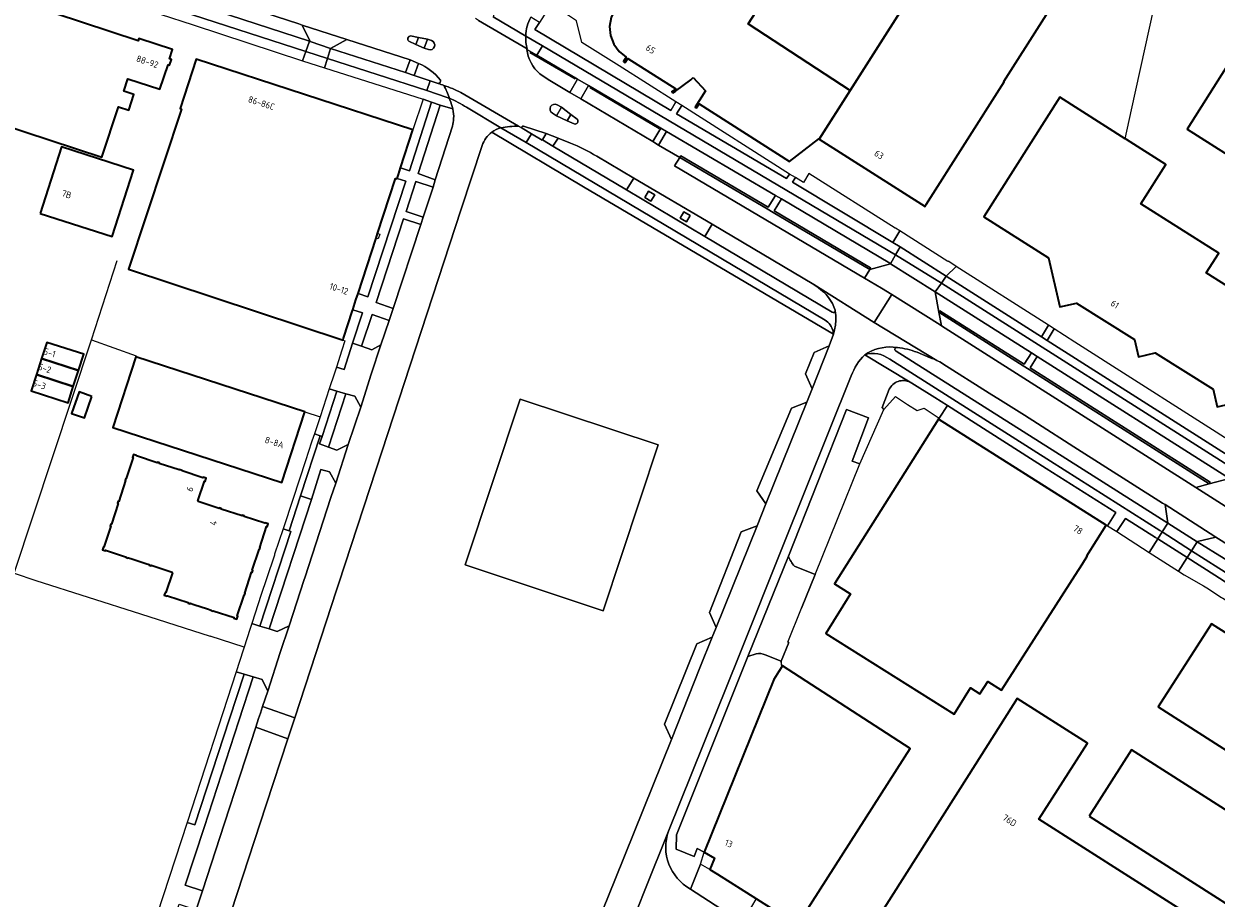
# Model space of a CAD drawing. Extents: x 150256 to 156914, y 461459 to 469481.
# Tile 122 of 256: x 153456 to 153701, y 464185 to 464365. Entities that reach past the tile are written whole.
import ezdxf
from ezdxf.enums import TextEntityAlignment as Align

# ---------------------------------------------------------------- set-up
doc = ezdxf.new("R2010")
doc.units = 0
doc.header["$LTSCALE"] = 0.75
for name, color, linetype, lineweight in [('B-RO-GR-BEPLANTING_CULTUUR_BODEMBEDEKKER-GV', 251, 'CONTINUOUS', 18), ('B-RO-GR-BEPLANTING_CULTUUR_HEESTERS-GV', 251, 'CONTINUOUS', 18), ('B-RO-GR-GROENVOORZIENING-GV', 251, 'CONTINUOUS', 18), ('B-RO-IE-TERREINAFSCHEIDING_KUNSTMATIG_HEKWERK-G', 251, 'IE-TERREINAFSCHEIDING-KUNSTMATIG', 18), ('B-RO-OG-BEBOUWING-GV', 6, 'CONTINUOUS', 35), ('B-RO-OG-BEBOUWING-T18', 1, 'CONTINUOUS', 18), ('B-RO-OG-TERREIN_CULTUURSCHEIDING-GV', 251, 'CONTINUOUS', 18), ('B-RO-VH-VERHARDING_ASFALT-GV', 251, 'CONTINUOUS', 18), ('B-RO-VH-VERHARDING_BEDRIJFSVLOERPLAAT-GV', 251, 'CONTINUOUS', 18), ('B-RO-VH-VERHARDING_BETONSTRAATSTEEN-GV', 251, 'CONTINUOUS', 18), ('B-RO-VH-VERHARDING_STRAATBAKSTEEN-GV', 251, 'CONTINUOUS', 18), ('B-RO-VH-VERHARDING_TEGEL-GV', 251, 'CONTINUOUS', 18)]:
    doc.layers.add(name, color=color, linetype=linetype, lineweight=lineweight)
doc.styles.add('NLCS-ISO-M200-T18', font='NLCS-ISO.ttf', dxfattribs={"height": 360})
doc.linetypes.add('IE-TERREINAFSCHEIDING-KUNSTMATIG', pattern='A,4,[82,NLCS.SHX,S=0.75,R=90,X=0,Y=0],4,-2', length=10)

msp = doc.modelspace()

# ---------------------------------------------------------------- linework, layer by layer
at = {"layer": 'B-RO-GR-BEPLANTING_CULTUUR_BODEMBEDEKKER-GV'}
for points in [[(153572.521, 464382.092), (153561.858, 464365.162), (153560.897, 464363.711), (153588.872, 464347.074), (153589.94, 464348.863), (153578.254, 464356.237), (153570.567, 464361.095), (153569.485, 464365.493), (153566.543, 464367.429), (153575.765, 464381.897)], [(153633.898, 464289.594), (153632.427, 464285.836), (153632.743, 464285.468), (153635.153, 464288.086), (153637.673, 464286.476), (153639.612, 464285.236), (153641.046, 464285.707), (153644.193, 464283.651), (153645.855, 464286.275), (153643.272, 464287.919), (153638.53, 464290.831), (153638.163, 464291.053)], [(153604.653, 464181.531), (153606.464, 464184.514), (153606.513, 464184.595), (153598.475, 464189.693), (153596.956, 464190.656), (153594.99, 464191.765), (153592.915, 464186.624)], [(153592.915, 464186.624), (153599.188, 464182.529), (153601.872, 464180.918)]]:
    msp.add_lwpolyline(points, dxfattribs=at)
for points in [[(153535.742, 464343.073), (153533.207, 464335.26), (153535.041, 464334.596), (153539.615, 464348.793), (153537.866, 464349.382)], [(153590.088, 464346.358), (153612.729, 464333.02), (153613.334, 464333.963), (153591.139, 464348.088)], [(153635.131, 464322.78), (153617.344, 464334.072), (153616.21, 464332.232), (153614.598, 464333.255), (153613.953, 464332.29), (153634.625, 464319.855), (153636.068, 464322.25), (153635.162, 464322.828)], [(153528.482, 464321.709), (153528.943, 464321.577), (153528.625, 464320.605), (153528.169, 464320.749), (153524.465, 464309.367), (153526.44, 464308.62), (153534.277, 464332.476), (153532.494, 464333.063), (153532.469, 464332.986), (153532.172, 464333.046)], [(153523.281, 464299.082), (153525.338, 464305.343), (153523.365, 464305.988), (153523.32, 464305.851), (153521.46, 464300.137), (153521.371, 464299.691), (153521.752, 464299.57), (153521.133, 464297.675), (153519.986, 464294.164), (153521.565, 464293.68)], [(153705.987, 464274.505), (153707.469, 464276.759), (153672.148, 464299.31), (153667.885, 464302.032), (153666.426, 464299.68)], [(153678.858, 464261.498), (153680.583, 464264.229), (153666.224, 464273.307), (153645.855, 464286.275), (153644.193, 464283.651), (153644.048, 464283.423), (153678.553, 464261.576), (153678.606, 464261.66)], [(153687.425, 464255.994), (153689.186, 464258.771), (153688.73, 464259.061), (153688.719, 464259.068), (153682.579, 464262.974), (153680.781, 464260.263)], [(153489.24, 464200.349), (153490.821, 464199.827), (153497.953, 464221.693), (153500.998, 464230.899), (153499.339, 464231.397)]]:
    msp.add_lwpolyline(points, close=True, dxfattribs=at)
msp.add_lwpolyline([(153638.163, 464291.053, 0.4259848), (153633.898, 464289.594)], format="xyb", dxfattribs=at)
at = {"layer": 'B-RO-GR-BEPLANTING_CULTUUR_HEESTERS-GV'}
msp.add_lwpolyline([(153665.241, 464300.434), (153666.706, 464302.785), (153647.699, 464314.921), (153645.639, 464312.908)], close=True, dxfattribs=at)
at = {"layer": 'B-RO-GR-GROENVOORZIENING-GV'}
for points in [[(153585.562, 464329.683), (153584.269, 464330.444), (153583.509, 464329.15), (153584.802, 464328.39)], [(153590.801, 464324.864), (153592.094, 464324.104), (153592.854, 464325.397), (153591.561, 464326.157)]]:
    msp.add_lwpolyline(points, close=True, dxfattribs=at)
at = {"layer": 'B-RO-IE-TERREINAFSCHEIDING_KUNSTMATIG_HEKWERK-G'}
for points in [[(153683.812, 464347.215), (153691.225, 464380.945)], [(153569.196, 464353.477), (153559.858, 464358.966)], [(153586.48, 464343.275), (153572.201, 464351.713)], [(153682.498, 464341.235), (153683.812, 464347.215)], [(153469.512, 464299.763), (153474.815, 464316.149)], [(153453.587, 464251.683), (153469.512, 464299.763)], [(153469.512, 464299.763), (153478.767, 464296.513)], [(153513.469, 464284.928), (153516.623, 464283.959)], [(153618.596, 464251.414), (153627.813, 464274.256)], [(153453.587, 464251.683), (153458.074, 464250.197), (153479.624, 464243.358), (153494.002, 464238.713)], [(153618.596, 464251.414), (153615.783, 464244.47)], [(153500.98, 464236.459), (153494.002, 464238.713)], [(153613.208, 464237.414), (153611.61, 464233.545)], [(153611.61, 464233.545), (153611.69, 464232.43)]]:
    msp.add_lwpolyline(points, dxfattribs=at)
at = {"layer": 'B-RO-OG-BEBOUWING-GV'}
for points in [[(153625.828, 464351.161), (153604.804, 464364.898), (153614.193, 464379.419), (153635.683, 464412.85), (153637.417, 464415.559), (153617.413, 464428.267), (153617.456, 464428.335), (153616.355, 464429.034), (153577.732, 464368.258), (153576.745, 464368.886), (153576.486, 464368.479), (153577.387, 464367.905), (153576.595, 464366.208), (153576.269, 464364.352), (153576.44, 464362.472), (153577.122, 464360.721), (153578.237, 464359.211), (153579.665, 464358.022), (153579.114, 464357.155), (153579.48, 464356.922), (153580.021, 464357.772), (153589.899, 464351.489), (153589.09, 464350.987), (153589.274, 464350.707)], [(153450.294, 464344.453), (153471.647, 464337.403), (153475.076, 464347.79), (153477.209, 464347.085), (153478.29, 464350.36), (153476.207, 464351.048), (153477.046, 464353.588), (153483.633, 464351.413), (153485.308, 464356.487), (153485.616, 464356.385), (153486, 464357.547), (153485.602, 464357.678), (153486.237, 464359.601), (153479.301, 464361.891), (153479.142, 464361.41), (153450.528, 464370.857)], [(153593.504, 464353.819), (153596.019, 464351.089), (153593.902, 464347.767), (153594.18, 464347.589), (153594.724, 464348.443), (153613.354, 464336.556), (153619.366, 464341.201), (153619.463, 464341.14), (153625.828, 464351.161)]]:
    msp.add_lwpolyline(points, dxfattribs=at)
for points in [[(153637.417, 464415.559), (153635.683, 464412.85), (153614.193, 464379.419), (153604.804, 464364.898), (153625.828, 464351.161), (153658.306, 464402.288), (153637.919, 464415.24)], [(153625.828, 464351.161), (153619.463, 464341.14), (153641.274, 464327.293), (153641.515, 464327.673), (153641.494, 464327.686), (153657.573, 464352.99), (153657.48, 464353.049), (153680.007, 464388.502), (153658.306, 464402.288)], [(153816.902, 464266.081), (153840.507, 464303.217), (153853.733, 464294.807), (153859.675, 464304.135), (153825.712, 464325.773), (153800.318, 464341.958), (153780, 464354.35), (153724.507, 464389.55), (153695.288, 464343.222)], [(153533.207, 464335.26), (153535.742, 464343.073), (153491.11, 464357.593), (153487.778, 464347.477), (153488.075, 464347.298), (153477.185, 464314.36), (153521.371, 464299.691), (153521.46, 464300.137), (153523.32, 464305.851), (153523.365, 464305.988), (153524.021, 464308.004), (153524.465, 464309.367), (153528.169, 464320.749), (153528.482, 464321.709), (153532.172, 464333.046), (153532.469, 464332.986), (153532.494, 464333.063), (153532.752, 464333.857)], [(153682.498, 464341.235), (153669.018, 464349.773), (153653.397, 464325.108), (153666.72, 464316.67), (153669.032, 464306.588), (153672.461, 464307.374), (153684.421, 464299.84), (153685.231, 464296.308), (153688.645, 464297.091), (153700.584, 464289.62), (153701.413, 464286.003), (153711.255, 464288.259), (153719.649, 464282.973), (153727.641, 464295.573), (153699.183, 464313.596), (153701.759, 464317.684), (153685.687, 464327.8), (153690.848, 464335.947), (153682.729, 464341.089)], [(153458.955, 464325.835), (153473.787, 464321.076), (153478.185, 464334.783), (153463.352, 464339.538)], [(153466.862, 464293.501), (153467.934, 464296.829), (153460.313, 464299.274), (153459.245, 464295.944)], [(153513.469, 464284.928), (153513.474, 464284.943), (153478.693, 464296.285), (153473.95, 464281.73), (153508.734, 464270.395)], [(153466.862, 464293.501), (153459.245, 464295.944), (153458.178, 464292.617), (153465.791, 464290.176)], [(153458.178, 464292.617), (153457.111, 464289.291), (153464.717, 464286.841), (153465.791, 464290.176)], [(153469.609, 464288.14), (153466.972, 464289.047), (153465.449, 464284.621), (153468.085, 464283.713)], [(153625.75, 464247.532), (153625.925, 464247.422), (153620.807, 464239.275), (153647.254, 464222.66), (153650.648, 464228.063), (153652.58, 464226.849), (153654.177, 464229.391), (153656.988, 464227.625), (153672.176, 464251.312), (153673.684, 464253.663), (153674.682, 464255.22), (153674.595, 464255.275), (153678.553, 464261.576), (153644.048, 464283.423), (153637.104, 464272.455), (153622.584, 464249.521), (153622.592, 464249.516)], [(153490.614, 464245.269), (153493.459, 464244.332), (153494.191, 464244.093), (153494.158, 464243.99), (153494.56, 464243.867), (153494.591, 464243.963), (153498.9, 464242.556), (153498.865, 464242.448), (153499.474, 464242.253), (153499.677, 464242.863), (153499.567, 464242.899), (153500.979, 464247.206), (153501.084, 464247.171), (153501.217, 464247.573), (153501.111, 464247.608), (153502.519, 464251.905), (153502.628, 464251.869), (153502.76, 464252.27), (153502.651, 464252.306), (153504.062, 464256.61), (153504.167, 464256.576), (153504.298, 464256.982), (153504.195, 464257.016), (153505.604, 464261.314), (153505.702, 464261.282), (153505.914, 464261.883), (153505.295, 464262.094), (153505.258, 464261.981), (153500.957, 464263.394), (153500.991, 464263.499), (153500.586, 464263.636), (153500.55, 464263.526), (153496.239, 464264.927), (153496.276, 464265.04), (153495.875, 464265.177), (153495.836, 464265.058), (153491.531, 464266.456), (153491.571, 464266.577), (153491.468, 464266.611), (153492.811, 464270.662), (153492.934, 464270.621), (153493.145, 464271.279), (153492.54, 464271.479), (153492.505, 464271.374), (153488.199, 464272.786), (153488.233, 464272.888), (153487.628, 464273.086), (153487.594, 464272.984), (153483.495, 464274.328), (153483.529, 464274.431), (153483.131, 464274.564), (153483.096, 464274.459), (153478.787, 464275.871), (153478.821, 464275.976), (153478.203, 464276.171), (153477.993, 464275.547), (153478.103, 464275.511), (153476.703, 464271.217), (153476.599, 464271.251), (153476.459, 464270.831), (153476.566, 464270.796), (153475.167, 464266.503), (153475.063, 464266.537), (153474.927, 464266.127), (153475.033, 464266.092), (153473.633, 464261.796), (153473.523, 464261.832), (153473.388, 464261.423), (153473.499, 464261.387), (153472.097, 464257.086), (153471.987, 464257.122), (153471.793, 464256.519), (153472.415, 464256.315), (153472.448, 464256.417), (153476.743, 464255.014), (153476.708, 464254.908), (153477.116, 464254.775), (153477.151, 464254.88), (153477.876, 464254.644), (153480.716, 464253.723), (153481.45, 464253.482), (153481.415, 464253.378), (153481.822, 464253.244), (153481.857, 464253.349), (153486.15, 464251.939), (153486.12, 464251.835), (153486.218, 464251.798), (153484.861, 464247.74), (153484.758, 464247.778), (153484.535, 464247.171), (153485.138, 464246.944), (153485.17, 464247.048), (153489.484, 464245.637), (153489.447, 464245.524), (153489.842, 464245.402), (153489.877, 464245.508)], [(153756.445, 464205.426), (153715.976, 464231.287), (153716.833, 464232.63), (153713.161, 464234.977), (153712.289, 464233.612), (153700.263, 464241.297), (153689.317, 464224.169), (153745.484, 464188.275)], [(153595.79, 464194.193), (153597.874, 464192.978), (153596.956, 464190.656), (153598.475, 464189.693), (153606.513, 464184.595), (153612.934, 464180.524), (153615.001, 464179.213), (153638.214, 464215.569), (153611.861, 464232.617), (153611.729, 464232.406), (153611.147, 464231.474), (153610.112, 464229.818)], [(153650.251, 464210.15), (153628.76, 464176.319), (153644.994, 464165.992), (153698.902, 464131.699), (153720.347, 464165.608), (153664.671, 464200.984), (153674.702, 464216.654), (153660.224, 464225.851)], [(153675.083, 464201.632), (153729.549, 464166.882), (153738.267, 464180.546), (153683.801, 464215.297)]]:
    msp.add_lwpolyline(points, close=True, dxfattribs=at)
msp.add_lwpolyline([(153589.274, 464350.707, 0.0367927), (153593.504, 464353.819)], format="xyb", dxfattribs=at)
at = {"layer": 'B-RO-OG-TERREIN_CULTUURSCHEIDING-GV'}
for points in [[(153514.58, 464361.261), (153512.925, 464364.651), (153512.228, 464364.878), (153481.096, 464375.065), (153481.05, 464375.08), (153479.55, 464374.264), (153481.71, 464372.018), (153514.437, 464361.308)], [(153522.159, 464361.65), (153518.79, 464359.851), (153534.203, 464354.849), (153535.17, 464357.488)], [(153586.8, 464343.395), (153571.925, 464352.175), (153570.331, 464349.441), (153585.191, 464340.665)], [(153588.003, 464342.693), (153586.374, 464339.925), (153590.716, 464337.372), (153590.919, 464337.717), (153608.933, 464327.104), (153610.483, 464329.547)], [(153539.901, 464331.263), (153536.376, 464332.391), (153534.339, 464326.226), (153537.862, 464325.067)], [(153629.852, 464314.297), (153634.158, 464315.467), (153633.977, 464315.574), (153611.692, 464328.823), (153610.155, 464326.383), (153630.055, 464314.642)], [(153531.669, 464306.246), (153537.37, 464323.572), (153533.846, 464324.732), (153528.15, 464307.489)], [(153644.084, 464305.46), (153644.298, 464305.798), (153661.698, 464294.753), (153663.173, 464297.119), (153643.376, 464309.679)], [(153525.137, 464298.467), (153527.274, 464297.755), (153529.16, 464298.745), (153530.86, 464303.797), (153527.341, 464305.003)], [(153699.781, 464270.107), (153704, 464271.218), (153664.367, 464296.362), (153662.897, 464293.993), (153699.995, 464270.445)], [(153520.089, 464289.229), (153518.523, 464289.718), (153516.623, 464283.959), (153515.454, 464280.415), (153516.648, 464280.024), (153517.026, 464279.9)], [(153518.34, 464277.706), (153520.075, 464277.07), (153522.446, 464278.216), (153525.012, 464285.909), (153523.823, 464288.159), (153521.939, 464288.678)], [(153586.304, 464278.134), (153557.832, 464287.587), (153546.489, 464253.42), (153574.961, 464243.968)], [(153586.304, 464278.134), (153574.961, 464243.968), (153546.489, 464253.42), (153557.832, 464287.587)], [(153506.137, 464240.21), (153507.793, 464239.682), (153510.237, 464240.844), (153513.36, 464250.406), (153513.467, 464250.732), (153518.875, 464267.298), (153519.863, 464270.254), (153518.564, 464272.572), (153516.805, 464273.088), (153514.891, 464266.91)], [(153502.558, 464241.349), (153504.237, 464240.814), (153510.632, 464260.324), (153510.229, 464260.456), (153509.002, 464260.858), (153507.265, 464255.594), (153507.215, 464255.444), (153505.595, 464250.537), (153504.462, 464247.3)], [(153763.408, 464219.537), (153736.962, 464236.379), (153710.25, 464253.39), (153702.267, 464258.468), (153701.191, 464259.153), (153697.362, 464258.214), (153697.349, 464258.194), (153702.858, 464254.711), (153706.222, 464252.567), (153735.42, 464233.956), (153764.08, 464215.688)], [(153715.346, 464238.372), (153717.027, 464241.053), (153704.076, 464249.288), (153700.948, 464251.289), (153695.243, 464254.918), (153693.448, 464252.124), (153694.662, 464251.344), (153698.594, 464249.096), (153699.28, 464248.656), (153702.366, 464246.68), (153702.579, 464246.543)], [(153504.8, 464224.224), (153505.848, 464227.403), (153504.696, 464229.784), (153502.862, 464230.329), (153499.922, 464221.248), (153492.743, 464199.324), (153488.841, 464187.421), (153492.381, 464186.263), (153496.941, 464200.179), (153503.427, 464219.952), (153503.967, 464221.758), (153504.352, 464222.865)]]:
    msp.add_lwpolyline(points, close=True, dxfattribs=at)
for points in [[(153561.268, 464358.463), (153559.245, 464359.65)], [(153561.918, 464354.63), (153563.589, 464353.467), (153568.086, 464350.79), (153569.667, 464353.512), (153561.268, 464358.463)], [(153543.986, 464347.364), (153541.371, 464348.149), (153536.829, 464334.056), (153540.372, 464332.741), (153543.923, 464343.832)], [(153562.988, 464152.946), (153577.46, 464188.794), (153589.013, 464217.414), (153587.594, 464220.578), (153594.251, 464237.119), (153597.419, 464238.506), (153598.233, 464240.543), (153596.884, 464243.638), (153603.402, 464260.249), (153606.667, 464261.487), (153608.458, 464265.989), (153606.586, 464268.687), (153613.773, 464285.713), (153616.875, 464286.975), (153617.984, 464289.69), (153616.612, 464292.774), (153618.397, 464297.206), (153621.514, 464298.534), (153622.396, 464300.956), (153570.924, 464331.353), (153551.997, 464342.569)], [(153568.227, 464340.34), (153565.653, 464341.377), (153564.582, 464339.728), (153579.782, 464330.674)], [(153550.004, 464339.826), (153545.673, 464326.704), (153538.656, 464305.114), (153529.401, 464276.939), (153520.475, 464249.653), (153520.011, 464248.234), (153511.4, 464221.905), (153511.01, 464220.671), (153510.594, 464219.407), (153509.972, 464217.584), (153505.525, 464203.956), (153497.121, 464178.339), (153489.674, 464155.678), (153487.603, 464149.376), (153478.787, 464122.481), (153478.157, 464120.52)], [(153579.782, 464330.674), (153581.236, 464333.093), (153573.615, 464337.627)], [(153619.208, 464310.556), (153618.33, 464311.212), (153597.394, 464323.594), (153595.899, 464321.061), (153622.138, 464305.515)], [(153635.289, 464297.429), (153668.202, 464276.62), (153691.26, 464262.043), (153690.697, 464265.828), (153690.209, 464266.138), (153671.944, 464277.757), (153664.452, 464282.523), (153661.761, 464284.234), (153656.824, 464287.375), (153654.47, 464288.824), (153644.92, 464294.863)], [(153642.348, 464296.089), (153639.609, 464297.242)], [(153627.813, 464274.256), (153626.259, 464274.755), (153629.586, 464283.687), (153625.047, 464285.468), (153613.112, 464255.214)], [(153614.359, 464253.144), (153618.596, 464251.414), (153627.813, 464274.256)], [(153606.5, 464235.111), (153604.735, 464234.536), (153590.024, 464197.802), (153590.008, 464194.802), (153593.709, 464193.33), (153594.3, 464194.987), (153595.79, 464194.193), (153610.112, 464229.818), (153611.147, 464231.474), (153611.729, 464232.406), (153611.61, 464233.545), (153608.327, 464234.911)]]:
    msp.add_lwpolyline(points, dxfattribs=at)
for points in [[(153559.245, 464359.65, 0.1977474), (153561.918, 464354.63)], [(153543.923, 464343.832, 0.0425665), (153544.145, 464345.381)], [(153544.145, 464345.381, 0.0609905), (153543.986, 464347.364)], [(153551.997, 464342.569, 0.148123), (153550.004, 464339.826)], [(153573.615, 464337.627, 0.0418121), (153568.227, 464340.34)], [(153622.75, 464305.907, 0.1732588), (153619.208, 464310.556)], [(153622.138, 464305.515, 0.6430609), (153622.768, 464305.782)], [(153622.768, 464305.782, 0.0795044), (153622.75, 464305.907)], [(153635.489, 464298.22, 0.8118336), (153635.289, 464297.429)], [(153635.578, 464298.207, 0.0566136), (153635.489, 464298.22)], [(153639.609, 464297.242, 0.0557689), (153635.578, 464298.207)], [(153643.676, 464295.564, 0.0339396), (153642.348, 464296.089)], [(153644.92, 464294.863, 0.0344866), (153643.676, 464295.564)], [(153613.112, 464255.214, 0.0798386), (153614.359, 464253.144)], [(153608.327, 464234.911, 0.1237155), (153606.5, 464235.111)]]:
    msp.add_lwpolyline(points, format="xyb", dxfattribs=at)
at = {"layer": 'B-RO-VH-VERHARDING_ASFALT-GV'}
for points in [[(153449.265, 464385.682), (153456.798, 464383.211), (153481.05, 464375.08), (153481.096, 464375.065), (153512.228, 464364.878), (153512.925, 464364.651), (153522.159, 464361.65), (153535.17, 464357.488), (153536.926, 464356.734)], [(153559.245, 464359.65), (153559.295, 464359.736), (153549.275, 464365.624), (153548.63, 464366.003)], [(153549.275, 464365.624), (153559.295, 464359.736)], [(153552.524, 464367.027), (153552.313, 464366.334), (153559.011, 464362.396)], [(153559.011, 464362.396), (153552.313, 464366.334)], [(153534.9, 464361.303), (153536.373, 464360.639), (153536.895, 464362.116)], [(153538.967, 464359.586), (153538.047, 464359.902), (153536.373, 464360.639), (153534.9, 464361.303)], [(153536.895, 464362.116), (153535.281, 464362.41)], [(153535.281, 464362.41), (153536.895, 464362.116)], [(153536.895, 464362.116), (153538.726, 464361.752), (153539.601, 464361.458)], [(153538.726, 464361.752), (153538.047, 464359.902), (153538.967, 464359.586)], [(153539.601, 464361.458), (153538.726, 464361.752)], [(153559.245, 464359.65), (153561.268, 464358.463), (153562.418, 464360.383), (153559.011, 464362.396)], [(153559.295, 464359.736), (153559.245, 464359.65)], [(153540.928, 464352.614), (153539.304, 464353.152), (153538.639, 464351.141), (153542.835, 464349.757)], [(153573.615, 464337.627), (153581.236, 464333.093), (153597.394, 464323.594), (153618.33, 464311.212), (153630.784, 464303.391), (153634.389, 464309.143), (153632.303, 464310.457), (153628.806, 464312.52), (153589.649, 464335.616), (153590.716, 464337.372), (153586.374, 464339.925), (153585.191, 464340.665), (153570.331, 464349.441), (153568.086, 464350.79), (153563.589, 464353.467), (153561.918, 464354.63)], [(153545.608, 464350.755), (153557.52, 464343.812), (153558.247, 464343.388)], [(153557.52, 464343.812), (153545.608, 464350.755)], [(153565.363, 464345.983), (153566.362, 464347.718), (153565.442, 464348.22)], [(153565.442, 464348.22), (153566.362, 464347.718), (153568.321, 464346.245), (153569.596, 464345.276)], [(153553.875, 464343.505), (153546.812, 464347.704)], [(153546.812, 464347.704), (153553.875, 464343.505)], [(153564.479, 464346.515), (153565.363, 464345.983)], [(153567.552, 464344.951), (153565.363, 464345.983), (153564.479, 464346.515)], [(153568.321, 464346.245), (153567.552, 464344.951), (153568.956, 464344.299)], [(153569.596, 464345.276), (153568.321, 464346.245)], [(153543.923, 464343.832), (153540.372, 464332.741), (153539.901, 464331.263), (153537.862, 464325.067), (153537.37, 464323.572), (153531.669, 464306.246), (153530.86, 464303.797), (153529.16, 464298.745), (153527.178, 464292.683), (153525.012, 464285.909)], [(153553.875, 464343.505), (153559.096, 464340.437), (153560.151, 464342.241), (153558.247, 464343.388)], [(153558.247, 464343.388), (153557.52, 464343.812)], [(153558.509, 464343.793), (153563.2, 464342.283), (153565.653, 464341.377), (153568.227, 464340.34)], [(153568.956, 464344.299), (153567.552, 464344.951)], [(153525.012, 464285.909), (153522.446, 464278.216), (153519.863, 464270.254), (153518.875, 464267.298), (153513.467, 464250.732), (153513.36, 464250.406), (153510.237, 464240.844), (153508.441, 464235.345), (153505.848, 464227.403), (153504.8, 464224.224), (153511.4, 464221.905), (153520.011, 464248.234), (153520.475, 464249.653), (153529.401, 464276.939), (153538.656, 464305.114), (153545.673, 464326.704), (153550.004, 464339.826)], [(153643.676, 464295.564), (153630.784, 464303.391), (153618.33, 464311.212), (153619.208, 464310.556)], [(153763.408, 464219.537), (153773.046, 464213.399), (153784.817, 464205.903), (153788.277, 464211.278), (153788.25, 464211.293), (153785.803, 464212.853), (153744.088, 464239.442), (153740.41, 464241.786), (153726.708, 464250.52), (153725.075, 464251.559), (153710.859, 464260.594), (153697.033, 464269.383), (153644.677, 464302.663), (153644.343, 464302.876), (153634.389, 464309.143), (153630.784, 464303.391), (153643.676, 464295.564)], [(153622.768, 464305.782), (153622.862, 464304.799), (153622.869, 464303.811), (153622.791, 464302.826), (153622.628, 464301.852), (153622.396, 464300.956), (153621.514, 464298.534), (153617.984, 464289.69), (153616.875, 464286.975), (153608.458, 464265.989), (153606.667, 464261.487)], [(153628.822, 464296.713), (153629.484, 464297.122), (153630.177, 464297.475), (153630.897, 464297.769), (153631.638, 464298.002), (153632.397, 464298.174), (153633.167, 464298.282), (153633.944, 464298.325), (153634.721, 464298.305), (153635.489, 464298.22)], [(153639.609, 464297.242), (153642.348, 464296.089)], [(153644.92, 464294.863), (153654.47, 464288.824), (153656.824, 464287.375), (153661.761, 464284.234), (153664.452, 464282.523), (153671.944, 464277.757), (153690.209, 464266.138), (153690.697, 464265.828), (153700.015, 464259.901), (153701.191, 464259.153), (153702.267, 464258.468), (153710.25, 464253.39), (153736.962, 464236.379), (153763.408, 464219.537)], [(153520.895, 464034.247), (153526.543, 464048.274), (153534.285, 464067.75), (153535.771, 464067.159), (153536.696, 464069.485), (153537.574, 464071.868), (153543.336, 464086.143), (153544.168, 464088.203), (153552.436, 464109.089), (153554.211, 464113.472), (153556.733, 464119.698), (153557.154, 464120.736), (153558.45, 464124.093), (153566.151, 464143.136), (153567.098, 464145.488), (153570.01, 464152.922), (153579.615, 464176.506), (153583.548, 464186.377), (153588.405, 464198.565), (153602.937, 464234.736), (153612.094, 464257.589), (153626.043, 464292.381)], [(153606.667, 464261.487), (153598.233, 464240.543), (153597.419, 464238.506), (153594.882, 464232.227), (153589.013, 464217.414), (153577.46, 464188.794), (153562.988, 464152.946), (153557.42, 464138.774), (153554.773, 464132.095), (153552.797, 464127.106), (153544.414, 464106.266), (153543.878, 464104.794), (153542.018, 464100.419)], [(153588.405, 464198.565), (153583.548, 464186.377), (153579.615, 464176.506)], [(153643.56, 464154.469), (153642.365, 464155.232), (153630.459, 464162.788), (153628.81, 464163.839), (153616.016, 464171.591), (153613.218, 464173.404), (153601.872, 464180.918), (153599.188, 464182.529), (153592.915, 464186.624)]]:
    msp.add_lwpolyline(points, dxfattribs=at)
for points in [[(153559.011, 464362.396, -0.1196855), (153560.066, 464366.314)], [(153535.281, 464362.41, 0.6601791), (153534.9, 464361.303)], [(153534.9, 464361.303, -0.6601791), (153535.281, 464362.41)], [(153538.967, 464359.586, 0.9881588), (153539.601, 464361.458)], [(153539.601, 464361.458, -0.9881588), (153538.967, 464359.586)], [(153559.295, 464359.736, -0.0864441), (153559.011, 464362.396)], [(153559.011, 464362.396, 0.0864441), (153559.295, 464359.736)], [(153561.918, 464354.63, -0.1977474), (153559.245, 464359.65)], [(153536.926, 464356.734, -0.1230532), (153541.408, 464353.332)], [(153541.408, 464353.332, -0.5857439), (153540.928, 464352.614)], [(153540.928, 464352.614, -0.0119028), (153542.117, 464352.234)], [(153542.117, 464352.234, 0.0119028), (153540.928, 464352.614)], [(153542.117, 464352.234, -0.0341478), (153545.608, 464350.755)], [(153545.608, 464350.755, 0.0341478), (153542.117, 464352.234)], [(153542.117, 464352.234, -0.0572191), (153543.261, 464349.581)], [(153543.261, 464349.581, 0.0572191), (153542.117, 464352.234)], [(153543.261, 464349.581, 0.0056672), (153542.835, 464349.757)], [(153542.835, 464349.757, -0.1950334), (153543.36, 464349.236)], [(153542.835, 464349.757, -0.0056672), (153543.261, 464349.581)], [(153546.812, 464347.704, 0.0424283), (153543.261, 464349.581)], [(153543.261, 464349.581, -0.0424283), (153546.812, 464347.704)], [(153543.36, 464349.236, -0.0608779), (153543.986, 464347.364)], [(153565.442, 464348.22, 0.9858121), (153564.479, 464346.515)], [(153564.479, 464346.515, -0.9858121), (153565.442, 464348.22)], [(153544.145, 464345.381, -0.0425665), (153543.923, 464343.832)], [(153543.986, 464347.364, -0.0609905), (153544.145, 464345.381)], [(153551.997, 464342.569, -0.1044329), (153553.875, 464343.505)], [(153553.875, 464343.505, -0.0408883), (153557.52, 464343.812)], [(153557.52, 464343.812, 0.0408883), (153553.875, 464343.505)], [(153558.247, 464343.388, -0.7958437), (153558.509, 464343.793)], [(153568.956, 464344.299, 0.7945819), (153569.596, 464345.276)], [(153569.596, 464345.276, -0.7945819), (153568.956, 464344.299)], [(153550.004, 464339.826, -0.148123), (153551.997, 464342.569)], [(153568.227, 464340.34, -0.0418121), (153573.615, 464337.627)], [(153619.208, 464310.556, -0.1732588), (153622.75, 464305.907)], [(153622.75, 464305.907, -0.0795044), (153622.768, 464305.782)], [(153626.043, 464292.381, -0.1031066), (153628.822, 464296.713)], [(153635.489, 464298.22, -0.0566136), (153635.578, 464298.207)], [(153635.578, 464298.207, -0.0557689), (153639.609, 464297.242)], [(153642.348, 464296.089, -0.0339396), (153643.676, 464295.564)], [(153643.676, 464295.564, -0.0344866), (153644.92, 464294.863)], [(153592.915, 464186.624, -0.365136), (153588.405, 464198.565)]]:
    msp.add_lwpolyline(points, format="xyb", dxfattribs=at)
for points in [[(153509.972, 464217.584), (153510.594, 464219.407), (153511.01, 464220.671), (153511.4, 464221.905), (153504.8, 464224.224), (153504.352, 464222.865), (153503.967, 464221.758), (153503.427, 464219.952)], [(153483.05, 464157.823), (153481.574, 464153.322), (153472.125, 464124.64), (153478.787, 464122.481), (153487.603, 464149.376), (153489.674, 464155.678), (153497.121, 464178.339), (153505.525, 464203.956), (153509.972, 464217.584), (153503.427, 464219.952), (153496.941, 464200.179), (153492.381, 464186.263), (153491.091, 464182.337)]]:
    msp.add_lwpolyline(points, close=True, dxfattribs=at)
at = {"layer": 'B-RO-VH-VERHARDING_BEDRIJFSVLOERPLAAT-GV'}
msp.add_lwpolyline([(153516.648, 464280.024), (153515.454, 464280.415), (153514.952, 464278.894), (153514.887, 464278.698), (153513.631, 464274.889), (153511.056, 464267.084), (153509.002, 464260.858), (153510.229, 464260.456), (153512.594, 464267.664)], close=True, dxfattribs=at)
at = {"layer": 'B-RO-VH-VERHARDING_BETONSTRAATSTEEN-GV'}
for points in [[(153514.58, 464361.261), (153518.79, 464359.851), (153522.159, 464361.65), (153512.925, 464364.651)], [(153518.14, 464357.734), (153518.79, 464359.851), (153514.58, 464361.261), (153514.437, 464361.308), (153513.695, 464359.188)], [(153513.695, 464359.188), (153513.04, 464357.316), (153517.559, 464355.84), (153518.14, 464357.734)], [(153636.11, 464318.966), (153635.173, 464317.337), (153644.651, 464311.488), (153645.639, 464312.908)], [(153635.173, 464317.337), (153634.158, 464315.467), (153643.376, 464309.679), (153644.651, 464311.488)], [(153634.158, 464315.467), (153629.852, 464314.297), (153628.806, 464312.52), (153632.303, 464310.457), (153634.389, 464309.143), (153644.343, 464302.876), (153644.677, 464302.663), (153644.084, 464305.46), (153643.376, 464309.679)], [(153518.523, 464289.718), (153520.089, 464289.229), (153521.939, 464288.678), (153523.823, 464288.159), (153525.012, 464285.909), (153527.178, 464292.683), (153529.16, 464298.745), (153527.274, 464297.755), (153525.137, 464298.467), (153523.281, 464299.082), (153521.565, 464293.68), (153519.986, 464294.164), (153519.57, 464292.891)], [(153617.984, 464289.69), (153621.514, 464298.534), (153618.397, 464297.206), (153616.612, 464292.774)], [(153608.458, 464265.989), (153616.875, 464286.975), (153613.773, 464285.713), (153606.586, 464268.687)], [(153522.446, 464278.216), (153520.075, 464277.07), (153518.34, 464277.706), (153516.523, 464278.367), (153517.026, 464279.9), (153516.648, 464280.024), (153512.594, 464267.664), (153514.891, 464266.91), (153516.805, 464273.088), (153518.564, 464272.572), (153519.863, 464270.254)], [(153710.276, 464263.447), (153709.381, 464267.805), (153704, 464271.218), (153699.781, 464270.107), (153697.033, 464269.383), (153710.859, 464260.594)], [(153697.349, 464258.194), (153697.362, 464258.214), (153701.191, 464259.153), (153700.015, 464259.901), (153690.697, 464265.828), (153691.26, 464262.043)], [(153696.156, 464256.337), (153697.349, 464258.194), (153691.26, 464262.043), (153690.09, 464260.196)], [(153598.233, 464240.543), (153606.667, 464261.487), (153603.402, 464260.249), (153596.884, 464243.638)], [(153690.09, 464260.196), (153689.186, 464258.771), (153695.243, 464254.918), (153696.156, 464256.337)], [(153693.448, 464252.124), (153695.243, 464254.918), (153689.186, 464258.771), (153687.425, 464255.994)], [(153500.998, 464230.899), (153502.862, 464230.329), (153504.696, 464229.784), (153505.848, 464227.403), (153508.441, 464235.345), (153510.237, 464240.844), (153507.793, 464239.682), (153506.137, 464240.21), (153504.237, 464240.814), (153502.558, 464241.349), (153502.16, 464240.103), (153500.98, 464236.459), (153500.786, 464235.862), (153499.339, 464231.397)], [(153589.013, 464217.414), (153594.882, 464232.227), (153597.419, 464238.506), (153594.251, 464237.119), (153587.594, 464220.578)]]:
    msp.add_lwpolyline(points, close=True, dxfattribs=at)
for points in [[(153536.926, 464356.734), (153536.012, 464354.247), (153539.304, 464353.152)], [(153539.304, 464353.152), (153540.928, 464352.614)], [(153558.247, 464343.388), (153560.151, 464342.241), (153562.368, 464340.908), (153562.418, 464340.994), (153563.2, 464342.283), (153558.509, 464343.793)], [(153613.112, 464255.214), (153604.735, 464234.536)], [(153608.327, 464234.911), (153611.61, 464233.545), (153613.208, 464237.414), (153613.008, 464237.505), (153615.783, 464244.47), (153618.596, 464251.414), (153614.359, 464253.144)], [(153604.735, 464234.536), (153606.5, 464235.111)]]:
    msp.add_lwpolyline(points, dxfattribs=at)
for points in [[(153541.408, 464353.332, 0.1230532), (153536.926, 464356.734)], [(153540.928, 464352.614, 0.5857439), (153541.408, 464353.332)], [(153558.509, 464343.793, 0.7958437), (153558.247, 464343.388)], [(153614.359, 464253.144, -0.0798386), (153613.112, 464255.214)], [(153606.5, 464235.111, -0.1237155), (153608.327, 464234.911)]]:
    msp.add_lwpolyline(points, format="xyb", dxfattribs=at)
at = {"layer": 'B-RO-VH-VERHARDING_STRAATBAKSTEEN-GV'}
for points in [[(153628.806, 464312.52), (153629.852, 464314.297), (153609.942, 464326.044), (153608.719, 464326.766), (153590.716, 464337.372), (153589.649, 464335.616)], [(153647.699, 464314.921), (153647.162, 464315.264), (153646.005, 464316.003), (153645.954, 464315.937), (153636.068, 464322.25), (153634.625, 464319.855), (153636.11, 464318.966), (153645.639, 464312.908)], [(153644.677, 464302.663), (153697.033, 464269.383), (153699.781, 464270.107), (153662.686, 464293.653), (153661.486, 464294.414), (153644.084, 464305.46)]]:
    msp.add_lwpolyline(points, close=True, dxfattribs=at)
at = {"layer": 'B-RO-VH-VERHARDING_TEGEL-GV'}
for points in [[(153514.437, 464361.308), (153481.71, 464372.018), (153481.034, 464369.86), (153513.695, 464359.188)], [(153481.034, 464369.86), (153480.45, 464367.991), (153483.671, 464366.905), (153490.518, 464364.669), (153513.04, 464357.316), (153513.695, 464359.188)], [(153538.047, 464359.902), (153538.726, 464361.752), (153536.895, 464362.116), (153536.373, 464360.639)], [(153610.483, 464329.547), (153611.692, 464328.823), (153633.977, 464315.574), (153634.158, 464315.467), (153635.173, 464317.337), (153562.418, 464360.383), (153561.268, 464358.463), (153569.667, 464353.512), (153571.925, 464352.175), (153586.8, 464343.395), (153588.003, 464342.693)], [(153518.79, 464359.851), (153518.14, 464357.734), (153538.639, 464351.141), (153539.304, 464353.152), (153536.012, 464354.247), (153534.203, 464354.849)], [(153536.012, 464354.247), (153536.926, 464356.734), (153535.17, 464357.488), (153534.203, 464354.849)], [(153569.667, 464353.512), (153568.086, 464350.79), (153570.331, 464349.441), (153571.925, 464352.175)], [(153523.281, 464299.082), (153525.137, 464298.467), (153527.341, 464305.003), (153530.86, 464303.797), (153531.669, 464306.246), (153528.15, 464307.489), (153533.846, 464324.732), (153537.37, 464323.572), (153537.862, 464325.067), (153534.339, 464326.226), (153536.376, 464332.391), (153539.901, 464331.263), (153540.372, 464332.741), (153536.829, 464334.056), (153541.371, 464348.149), (153539.615, 464348.793), (153535.041, 464334.596), (153533.207, 464335.26), (153532.752, 464333.857), (153532.494, 464333.063), (153534.277, 464332.476), (153526.44, 464308.62), (153524.465, 464309.367), (153524.021, 464308.004), (153523.365, 464305.988), (153525.338, 464305.343)], [(153566.362, 464347.718), (153565.363, 464345.983), (153567.552, 464344.951), (153568.321, 464346.245)], [(153586.374, 464339.925), (153588.003, 464342.693), (153586.8, 464343.395), (153585.191, 464340.665)], [(153563.2, 464342.283), (153562.418, 464340.994), (153564.582, 464339.728), (153565.653, 464341.377)], [(153611.692, 464328.823), (153610.483, 464329.547), (153608.933, 464327.104), (153590.919, 464337.717), (153590.716, 464337.372), (153608.719, 464326.766), (153609.942, 464326.044), (153629.852, 464314.297), (153630.055, 464314.642), (153610.155, 464326.383)], [(153597.394, 464323.594), (153581.236, 464333.093), (153579.782, 464330.674), (153595.899, 464321.061)], [(153584.802, 464328.39), (153583.509, 464329.15), (153584.269, 464330.444), (153585.562, 464329.683)], [(153591.561, 464326.157), (153592.854, 464325.397), (153592.094, 464324.104), (153590.801, 464324.864)], [(153705.121, 464273.008), (153644.651, 464311.488), (153643.376, 464309.679), (153663.173, 464297.119), (153664.367, 464296.362), (153704, 464271.218)], [(153644.651, 464311.488), (153705.121, 464273.008), (153705.987, 464274.505), (153666.426, 464299.68), (153665.241, 464300.434), (153645.639, 464312.908)], [(153662.686, 464293.653), (153699.781, 464270.107), (153699.995, 464270.445), (153662.897, 464293.993), (153664.367, 464296.362), (153663.173, 464297.119), (153661.698, 464294.753), (153644.298, 464305.798), (153644.084, 464305.46), (153661.486, 464294.414)], [(153666.426, 464299.68), (153667.885, 464302.032), (153666.706, 464302.785), (153665.241, 464300.434)], [(153518.34, 464277.706), (153521.939, 464288.678), (153520.089, 464289.229), (153517.026, 464279.9), (153516.523, 464278.367)], [(153514.891, 464266.91), (153512.594, 464267.664), (153510.229, 464260.456), (153510.632, 464260.324), (153504.237, 464240.814), (153506.137, 464240.21)], [(153734.234, 464232.095), (153762.959, 464213.805), (153764.08, 464215.688), (153735.42, 464233.956), (153706.222, 464252.567), (153702.858, 464254.711), (153697.349, 464258.194), (153696.156, 464256.337), (153701.799, 464252.746), (153704.969, 464250.728)], [(153762.959, 464213.805), (153734.234, 464232.095), (153704.969, 464250.728), (153701.799, 464252.746), (153696.156, 464256.337), (153695.243, 464254.918), (153700.948, 464251.289), (153704.076, 464249.288), (153717.027, 464241.053), (153715.346, 464238.372), (153718.846, 464236.132), (153720.509, 464238.816), (153733.759, 464230.367), (153732.043, 464227.686), (153735.787, 464225.289), (153737.444, 464228.031), (153762.026, 464212.341)]]:
    msp.add_lwpolyline(points, close=True, dxfattribs=at)
for points in [[(153560.066, 464366.314, 0.1196855), (153559.011, 464362.396)], [(153543.36, 464349.236, 0.1950334), (153542.835, 464349.757)], [(153543.986, 464347.364, 0.0608779), (153543.36, 464349.236)], [(153553.875, 464343.505, 0.1044329), (153551.997, 464342.569)], [(153622.307, 464301.552, 0.1931161), (153620.685, 464303.871)], [(153620.685, 464303.871, -0.1931161), (153622.307, 464301.552)], [(153622.768, 464305.782, -0.6430609), (153622.138, 464305.515)], [(153622.396, 464300.956, 0.0387292), (153622.307, 464301.552)], [(153622.307, 464301.552, -0.0387292), (153622.396, 464300.956)], [(153628.822, 464296.713, 0.1031066), (153626.043, 464292.381)], [(153628.822, 464296.713, -0.2519953), (153633.973, 464295.789)], [(153633.973, 464295.789, 0.2519953), (153628.822, 464296.713)], [(153635.289, 464297.429, -0.8118336), (153635.489, 464298.22)], [(153633.898, 464289.594, -0.4259848), (153638.163, 464291.053)], [(153588.405, 464198.565, 0.365136), (153592.915, 464186.624)]]:
    msp.add_lwpolyline(points, format="xyb", dxfattribs=at)
for points in [[(153614.598, 464333.255), (153613.334, 464333.963), (153612.729, 464333.02), (153590.088, 464346.358), (153591.139, 464348.088), (153589.94, 464348.863), (153588.872, 464347.074), (153560.897, 464363.711), (153561.858, 464365.162), (153560.066, 464366.314)], [(153559.011, 464362.396), (153562.418, 464360.383), (153635.173, 464317.337), (153636.11, 464318.966), (153634.625, 464319.855), (153613.953, 464332.29), (153614.598, 464333.255)], [(153518.14, 464357.734), (153517.559, 464355.84), (153536.383, 464349.881), (153537.866, 464349.382), (153539.615, 464348.793), (153541.371, 464348.149), (153543.986, 464347.364)], [(153542.835, 464349.757), (153538.639, 464351.141), (153518.14, 464357.734)], [(153620.685, 464303.871), (153559.096, 464340.437), (153553.875, 464343.505)], [(153551.997, 464342.569), (153570.924, 464331.353), (153622.396, 464300.956)], [(153622.138, 464305.515), (153595.899, 464321.061), (153579.782, 464330.674), (153564.582, 464339.728), (153562.418, 464340.994), (153562.368, 464340.908), (153560.151, 464342.241), (153559.096, 464340.437), (153620.685, 464303.871)], [(153622.396, 464300.956), (153622.628, 464301.852), (153622.791, 464302.826), (153622.869, 464303.811), (153622.862, 464304.799), (153622.768, 464305.782)], [(153635.489, 464298.22), (153634.721, 464298.305), (153633.944, 464298.325), (153633.167, 464298.282), (153632.397, 464298.174), (153631.638, 464298.002), (153630.897, 464297.769), (153630.177, 464297.475), (153629.484, 464297.122), (153628.822, 464296.713)], [(153638.163, 464291.053), (153628.822, 464296.713)], [(153628.822, 464296.713), (153638.163, 464291.053), (153638.53, 464290.831), (153643.272, 464287.919), (153645.855, 464286.275), (153666.224, 464273.307), (153680.583, 464264.229), (153678.858, 464261.498), (153680.781, 464260.263), (153682.579, 464262.974), (153688.719, 464259.068), (153688.73, 464259.061), (153689.186, 464258.771), (153690.09, 464260.196), (153689.625, 464260.492), (153667.119, 464274.797), (153633.99, 464295.777), (153633.98, 464295.785), (153633.973, 464295.789)], [(153633.973, 464295.789), (153633.98, 464295.785), (153633.99, 464295.777), (153667.119, 464274.797), (153689.625, 464260.492), (153690.09, 464260.196), (153691.26, 464262.043), (153668.202, 464276.62), (153635.289, 464297.429)], [(153626.043, 464292.381), (153612.094, 464257.589), (153602.937, 464234.736), (153588.405, 464198.565)], [(153613.112, 464255.214), (153625.047, 464285.468), (153629.586, 464283.687), (153626.259, 464274.755), (153627.813, 464274.256), (153632.743, 464285.468), (153632.427, 464285.836), (153633.898, 464289.594)], [(153592.915, 464186.624), (153594.99, 464191.765), (153595.79, 464194.193), (153594.3, 464194.987), (153593.709, 464193.33), (153590.008, 464194.802), (153590.024, 464197.802), (153604.735, 464234.536), (153613.112, 464255.214)], [(153500.998, 464230.899), (153497.953, 464221.693), (153490.821, 464199.827), (153489.24, 464200.349), (153481.85, 464177.696), (153483.393, 464177.159), (153477.622, 464159.587), (153473.974, 464148.478), (153465.476, 464122.544), (153464.657, 464120.044), (153463.916, 464117.85), (153463.35, 464116.297)], [(153468.477, 464118.785), (153466.551, 464119.411), (153475.865, 464148.009), (153479.486, 464158.98), (153484.821, 464175.142), (153487.575, 464183.502), (153491.091, 464182.337), (153492.381, 464186.263), (153488.841, 464187.421), (153492.743, 464199.324), (153499.922, 464221.248), (153502.862, 464230.329), (153500.998, 464230.899)]]:
    msp.add_lwpolyline(points, dxfattribs=at)

# ---------------------------------------------------------------- texts
at = {"layer": 'B-RO-OG-BEBOUWING-T18', "style": 'NLCS-ISO-M200-T18'}
for s, rotation, p in [('65', 327.6, (153584.717, 464359.679)), ('88-92', 341.7, (153481.053, 464357.1)), ('86-86C', 342, (153504.551, 464348.583)), ('63', 327.3, (153631.787, 464337.941)), ('7B', 342.2, (153464.423, 464329.783)), ('10-12', 341.6, (153520.508, 464310.29)), ('61', 327.8, (153680.366, 464307.122)), ('5-1', 342.2, (153460.914, 464297.133)), ('5-2', 342.1, (153459.891, 464293.918)), ('5-3', 342.1, (153458.784, 464290.562)), ('8-8A', 341.9, (153507.216, 464278.647)), ('6', 70.5, (153489.814, 464269.042)), ('4', 72.3, (153494.628, 464262.067)), ('78', 327.5, (153672.77, 464260.643)), ('76D', 327.5, (153658.683, 464200.753)), ('13', 338.1, (153600.829, 464196.002))]:
    msp.add_text(s, height=1.35, rotation=rotation, dxfattribs=at).set_placement(p, align=Align.MIDDLE)

doc.saveas('drawing.dxf')
